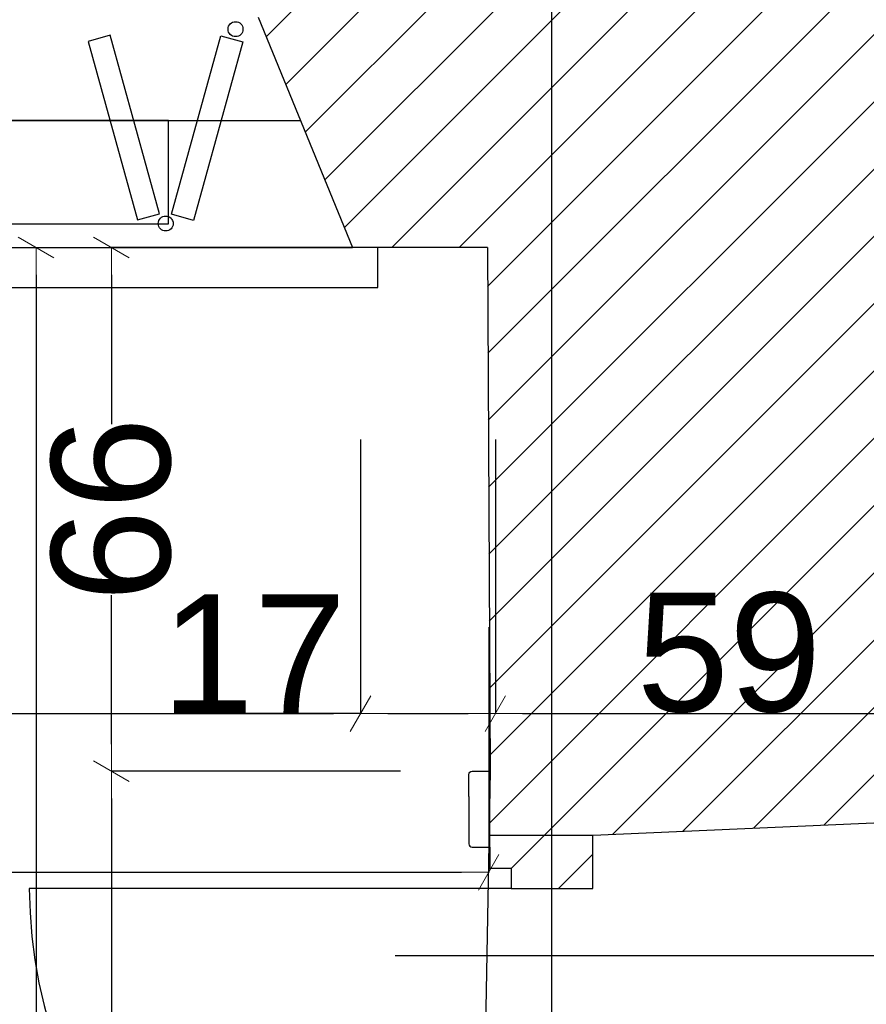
# Model space of a CAD drawing. Header units: millimetres. Extents: x 75543 to 124291, y -109148 to -86372.
# Tile 77 of 99: x 106487 to 107555, y -94759 to -93518. Entities that reach past the tile are written whole.
import ezdxf

# ---------------------------------------------------------------- set-up
doc = ezdxf.new("R2010")
doc.units = ezdxf.units.MM
doc.header["$MEASUREMENT"] = 0
doc.linetypes.add('Dot & Dashed', pattern=[670.277762, 317.5, -176.388889, 0, -176.388874])
for name, color, linetype in [('A-DRZWI', 7, 'Continuous'), ('detalokna', 7, 'Continuous'), ('DIM MALY', 7, 'Continuous'), ('Drawing & Figure', 7, 'Continuous'), ('DRZWI', 7, 'Continuous'), ('linia nadproza', 7, 'Continuous'), ('Nowe_GRZEJNIK', 7, 'Continuous'), ('Nowe_okiennice', 7, 'Continuous'), ('Structural - Bearing', 7, 'Continuous'), ('Structural - Grid', 7, 'Continuous')]:
    doc.layers.add(name, color=color, linetype=linetype)
doc.styles.add('STYL_AUTOMATYCZNY_2', font='arial.ttf')
doc.dimstyles.new('STYL_AUTOMATYCZNY__2', dxfattribs={"dimtxt": 150, "dimasz": 34.231941, "dimexe": 0.18, "dimexo": 3, "dimgap": 0, "dimtad": 1, "dimdec": 0, "dimlfac": 0.1, "dimzin": 0, "dimdsep": 46, "dimtxsty": 'STYL_AUTOMATYCZNY_2', "dimblk": 'ARROWHEAD_2', "dimblk1": 'ARROWHEAD_2', "dimblk2": 'ARROWHEAD_2', "dimcen": 0.09, "dimclrd": 5, "dimclre": 5, "dimclrt": 1, "dimadec": 0, "dimazin": 0, "dimtfac": 1, "dimtdec": 4, "dimtmove": 0, "dimatfit": 3, "dimfxl": 0, "dimtolj": 1, "dimtzin": 0, "dimarcsym": 0})
doc.dimstyles.new('STYL_AUTOMATYCZNY__3', dxfattribs={"dimtxt": 150, "dimasz": 34.231941, "dimexe": 0.18, "dimexo": 3, "dimgap": 0, "dimtad": 1, "dimtih": 1, "dimtoh": 1, "dimdec": 0, "dimlfac": 0.1, "dimzin": 0, "dimdsep": 46, "dimtxsty": 'STYL_AUTOMATYCZNY_2', "dimblk": 'ARROWHEAD_2', "dimblk1": 'ARROWHEAD_2', "dimblk2": 'ARROWHEAD_2', "dimcen": 0.09, "dimclrd": 5, "dimclre": 5, "dimclrt": 1, "dimadec": 0, "dimazin": 0, "dimtfac": 1, "dimtdec": 4, "dimtmove": 0, "dimatfit": 3, "dimfxl": 0, "dimtolj": 1, "dimtzin": 0, "dimarcsym": 0})
doc.dimstyles.new('STYL_AUTOMATYCZNY__4', dxfattribs={"dimtxt": 150, "dimasz": 34.231941, "dimexe": 0.18, "dimexo": 3, "dimgap": 0, "dimtad": 1, "dimdec": 0, "dimlfac": 0.1, "dimzin": 0, "dimdsep": 46, "dimtxsty": 'STYL_AUTOMATYCZNY_2', "dimblk": 'ARROWHEAD_2', "dimblk1": 'ARROWHEAD_2', "dimblk2": 'ARROWHEAD_2', "dimcen": 0.09, "dimclrd": 5, "dimclre": 5, "dimclrt": 1, "dimadec": 0, "dimazin": 0, "dimtfac": 1, "dimtdec": 4, "dimtmove": 2, "dimatfit": 3, "dimfxl": 0, "dimtolj": 1, "dimtzin": 0, "dimarcsym": 0})

# ---------------------------------------------------------------- blocks, each defined once
blk = doc.blocks.new('ARROWHEAD_2')
at = {"color": 0, "linetype": 'Continuous', "lineweight": 0}
for p, q in [((-0.378, -0.655), (0.378, 0.655)), ((0, 0), (-1, 0))]:
    blk.add_line(p, q, dxfattribs=at)
blk = doc.blocks.new('*D124')
at = {"layer": 'Defpoints', "color": 0}
for p in [(106967.2, -93804.9), (106603.1, -94465.2), (106970.5, -94465.2)]:
    blk.add_point(p, dxfattribs=at)
at = {"layer": 'DIM MALY', "color": 5, "lineweight": -2}
for p, q in [((106964.2, -93804.9), (106602.9, -93804.9)), ((106603.1, -93839.2), (106603.1, -94027.5)), ((106603.1, -94431), (106603.1, -94243.1)), ((106967.5, -94465.2), (106602.9, -94465.2))]:
    blk.add_line(p, q, dxfattribs=at)
at = {"layer": 'DIM MALY', "color": 5, "lineweight": -2, "xscale": 34.23194115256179, "yscale": 34.23194115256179, "zscale": 34.23194115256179}
for p, rotation in [((106603.1, -93804.9), 90), ((106603.1, -94465.2), 270)]:
    blk.add_blockref('ARROWHEAD_2', p, dxfattribs=dict(at, rotation=rotation))
at = {"layer": 'DIM MALY', "color": 1, "insert": (106603.1, -94135.3), "char_height": 150, "attachment_point": 5, "rotation": 90, "style": 'STYL_AUTOMATYCZNY_2'}
blk.add_mtext('\\A1;66', dxfattribs=at)
blk = doc.blocks.new('*D125')
at = {"layer": 'Defpoints', "color": 0}
for p in [(106603.1, -94465.2), (106970.5, -94465.2), (106943.3, -95985.2)]:
    blk.add_point(p, dxfattribs=at)
at = {"layer": 'DIM MALY', "color": 5, "lineweight": -2}
for p, q in [((106967.5, -94465.2), (106602.9, -94465.2)), ((106603.1, -94499.4), (106603.1, -95067.7)), ((106603.1, -95951), (106603.1, -95383.5)), ((106940.3, -95985.2), (106602.9, -95985.2))]:
    blk.add_line(p, q, dxfattribs=at)
at = {"layer": 'DIM MALY', "color": 5, "lineweight": -2, "xscale": 34.23194115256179, "yscale": 34.23194115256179, "zscale": 34.23194115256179}
for p, rotation in [((106603.1, -94465.2), 90), ((106603.1, -95985.2), 270)]:
    blk.add_blockref('ARROWHEAD_2', p, dxfattribs=dict(at, rotation=rotation))
at = {"layer": 'DIM MALY', "color": 1, "insert": (106603.1, -95225.6), "char_height": 150, "attachment_point": 5, "rotation": 90, "style": 'STYL_AUTOMATYCZNY_2'}
blk.add_mtext('\\A1;152', dxfattribs=at)
blk = doc.blocks.new('*D126')
at = {"layer": 'Defpoints', "color": 0}
for p in [(106603.1, -93804.9), (106967.2, -93804.9), (106970.5, -94465.2)]:
    blk.add_point(p, dxfattribs=at)
at = {"layer": 'DIM MALY', "color": 5, "lineweight": -2}
for p, q in [((106964.2, -93804.9), (106602.9, -93804.9)), ((106603.1, -93839.2), (106603.1, -94027.5)), ((106603.1, -94431), (106603.1, -94243.1)), ((106967.5, -94465.2), (106602.9, -94465.2))]:
    blk.add_line(p, q, dxfattribs=at)
at = {"layer": 'DIM MALY', "color": 5, "lineweight": -2, "xscale": 34.23194115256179, "yscale": 34.23194115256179, "zscale": 34.23194115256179}
for p, rotation in [((106603.1, -93804.9), 90), ((106603.1, -94465.2), 270)]:
    blk.add_blockref('ARROWHEAD_2', p, dxfattribs=dict(at, rotation=rotation))
at = {"layer": 'DIM MALY', "color": 1, "insert": (106603.1, -94135.3), "char_height": 150, "attachment_point": 5, "rotation": 90, "style": 'STYL_AUTOMATYCZNY_2'}
blk.add_mtext('\\A1;66', dxfattribs=at)
blk = doc.blocks.new('*D128')
at = {"layer": 'Defpoints', "color": 0}
for p in [(106603.1, -94465.2), (106970.5, -94465.2), (106943.3, -95985.2)]:
    blk.add_point(p, dxfattribs=at)
at = {"layer": 'DIM MALY', "color": 5, "lineweight": -2}
for p, q in [((106967.5, -94465.2), (106602.9, -94465.2)), ((106603.1, -94499.4), (106603.1, -95067.7)), ((106603.1, -95951), (106603.1, -95383.5)), ((106940.3, -95985.2), (106602.9, -95985.2))]:
    blk.add_line(p, q, dxfattribs=at)
at = {"layer": 'DIM MALY', "color": 5, "lineweight": -2, "xscale": 34.23194115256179, "yscale": 34.23194115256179, "zscale": 34.23194115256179}
for p, rotation in [((106603.1, -94465.2), 90), ((106603.1, -95985.2), 270)]:
    blk.add_blockref('ARROWHEAD_2', p, dxfattribs=dict(at, rotation=rotation))
at = {"layer": 'DIM MALY', "color": 1, "insert": (106603.1, -95225.6), "char_height": 150, "attachment_point": 5, "rotation": 90, "style": 'STYL_AUTOMATYCZNY_2'}
blk.add_mtext('\\A1;152', dxfattribs=at)
blk = doc.blocks.new('*D129')
at = {"layer": 'Defpoints', "color": 0}
for p in [(106603.1, -93804.9), (106967.2, -93804.9), (106970.5, -94465.2)]:
    blk.add_point(p, dxfattribs=at)
at = {"layer": 'DIM MALY', "color": 5, "lineweight": -2}
for p, q in [((106964.2, -93804.9), (106602.9, -93804.9)), ((106603.1, -93839.2), (106603.1, -94027.5)), ((106603.1, -94431), (106603.1, -94243.1)), ((106967.5, -94465.2), (106602.9, -94465.2))]:
    blk.add_line(p, q, dxfattribs=at)
at = {"layer": 'DIM MALY', "color": 5, "lineweight": -2, "xscale": 34.23194115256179, "yscale": 34.23194115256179, "zscale": 34.23194115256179}
for p, rotation in [((106603.1, -93804.9), 90), ((106603.1, -94465.2), 270)]:
    blk.add_blockref('ARROWHEAD_2', p, dxfattribs=dict(at, rotation=rotation))
at = {"layer": 'DIM MALY', "color": 1, "insert": (106603.1, -94135.3), "char_height": 150, "attachment_point": 5, "rotation": 90, "style": 'STYL_AUTOMATYCZNY_2'}
blk.add_mtext('\\A1;66', dxfattribs=at)
blk = doc.blocks.new('*D131')
at = {"layer": 'Defpoints', "color": 0}
for p in [(106508.1, -93804.9), (106508.1, -99964.9), (106518.1, -99964.9)]:
    blk.add_point(p, dxfattribs=at)
at = {"layer": 'DIM MALY', "color": 5, "lineweight": -2}
for p, q in [((106505.1, -93804.9), (106507.9, -93804.9)), ((106508.1, -93839.2), (106508.1, -99930.7)), ((106515.1, -99964.9), (106507.9, -99964.9))]:
    blk.add_line(p, q, dxfattribs=at)
at = {"layer": 'DIM MALY', "color": 5, "lineweight": -2, "xscale": 34.23194115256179, "yscale": 34.23194115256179, "zscale": 34.23194115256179}
for p, rotation in [((106508.1, -93804.9), 90), ((106508.1, -99964.9), 270)]:
    blk.add_blockref('ARROWHEAD_2', p, dxfattribs=dict(at, rotation=rotation))
at = {"layer": 'DIM MALY', "color": 1, "insert": (106403.1, -97159.4), "char_height": 150, "attachment_point": 5, "rotation": 90, "style": 'STYL_AUTOMATYCZNY_2'}
blk.add_mtext('\\A1;616', dxfattribs=at)
blk = doc.blocks.new('*D470')
at = {"layer": 'Defpoints', "color": 0}
for p in [(107078.9, -94280.4), (102207.3, -94336.3), (107078.9, -94592.6)]:
    blk.add_point(p, dxfattribs=at)
at = {"layer": 'DIM MALY', "color": 5, "lineweight": -2}
for p, q in [((107078.9, -94283.4), (107078.9, -94592.8)), ((102207.3, -94339.3), (102207.3, -94592.8)), ((102241.5, -94592.6), (107044.7, -94592.6))]:
    blk.add_line(p, q, dxfattribs=at)
at = {"layer": 'DIM MALY', "color": 5, "lineweight": -2, "xscale": 34.23194115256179, "yscale": 34.23194115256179, "zscale": 34.23194115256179, "rotation": 180}
blk.add_blockref('ARROWHEAD_2', (102207.3, -94592.6), dxfattribs=at)
at = {"layer": 'DIM MALY', "color": 5, "lineweight": -2, "xscale": 34.23194115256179, "yscale": 34.23194115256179, "zscale": 34.23194115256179}
blk.add_blockref('ARROWHEAD_2', (107078.9, -94592.6), dxfattribs=at)
at = {"layer": 'DIM MALY', "color": 1, "insert": (104642.7, -94516), "char_height": 150, "attachment_point": 5, "style": 'STYL_AUTOMATYCZNY_2'}
blk.add_mtext('\\A1;487', dxfattribs=at)
blk = doc.blocks.new('*D477')
at = {"layer": 'Defpoints', "color": 0}
for p in [(105437.3, -94043.9), (106917.3, -94043.9), (106917.3, -94392.6)]:
    blk.add_point(p, dxfattribs=at)
at = {"layer": 'DIM MALY', "color": 5, "lineweight": -2}
for p, q in [((105437.3, -94046.9), (105437.3, -94392.8)), ((106917.3, -94046.9), (106917.3, -94392.8)), ((105471.5, -94392.6), (106883, -94392.6))]:
    blk.add_line(p, q, dxfattribs=at)
at = {"layer": 'DIM MALY', "color": 5, "lineweight": -2, "xscale": 34.23194115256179, "yscale": 34.23194115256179, "zscale": 34.23194115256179, "rotation": 180}
blk.add_blockref('ARROWHEAD_2', (105437.3, -94392.6), dxfattribs=at)
at = {"layer": 'DIM MALY', "color": 5, "lineweight": -2, "xscale": 34.23194115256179, "yscale": 34.23194115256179, "zscale": 34.23194115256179}
blk.add_blockref('ARROWHEAD_2', (106917.3, -94392.6), dxfattribs=at)
at = {"layer": 'DIM MALY', "color": 1, "insert": (106176.9, -94316), "char_height": 150, "attachment_point": 5, "style": 'STYL_AUTOMATYCZNY_2'}
blk.add_mtext('\\A1;148', dxfattribs=at)
blk = doc.blocks.new('*D478')
at = {"layer": 'Defpoints', "color": 0}
for p in [(106917.3, -94043.9), (107087.3, -94043.9), (107087.3, -94392.6)]:
    blk.add_point(p, dxfattribs=at)
at = {"layer": 'DIM MALY', "color": 5, "lineweight": -2}
for p, q in [((106917.3, -94046.9), (106917.3, -94392.8)), ((107087.3, -94046.9), (107087.3, -94392.8)), ((106883, -94392.6), (106682.3, -94392.6)), ((106917.3, -94392.6), (106883, -94392.6)), ((106951.5, -94392.6), (107053, -94392.6))]:
    blk.add_line(p, q, dxfattribs=at)
at = {"layer": 'DIM MALY', "color": 5, "lineweight": -2, "xscale": 34.23194115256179, "yscale": 34.23194115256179, "zscale": 34.23194115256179, "rotation": 180}
blk.add_blockref('ARROWHEAD_2', (106917.3, -94392.6), dxfattribs=at)
at = {"layer": 'DIM MALY', "color": 5, "lineweight": -2, "xscale": 34.23194115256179, "yscale": 34.23194115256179, "zscale": 34.23194115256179}
blk.add_blockref('ARROWHEAD_2', (107087.3, -94392.6), dxfattribs=at)
at = {"layer": 'DIM MALY', "color": 1, "insert": (106782.7, -94317.3), "char_height": 150, "attachment_point": 5, "style": 'STYL_AUTOMATYCZNY_2'}
blk.add_mtext('\\A1;17', dxfattribs=at)
blk = doc.blocks.new('*D479')
at = {"layer": 'Defpoints', "color": 0}
for p in [(107087.3, -94043.9), (107677.3, -94044.2), (107677.3, -94392.6)]:
    blk.add_point(p, dxfattribs=at)
at = {"layer": 'DIM MALY', "color": 5, "lineweight": -2}
for p, q in [((107087.3, -94046.9), (107087.3, -94392.8)), ((107677.3, -94047.2), (107677.3, -94392.8)), ((107121.5, -94392.6), (107643, -94392.6))]:
    blk.add_line(p, q, dxfattribs=at)
at = {"layer": 'DIM MALY', "color": 5, "lineweight": -2, "xscale": 34.23194115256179, "yscale": 34.23194115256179, "zscale": 34.23194115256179, "rotation": 180}
blk.add_blockref('ARROWHEAD_2', (107087.3, -94392.6), dxfattribs=at)
at = {"layer": 'DIM MALY', "color": 5, "lineweight": -2, "xscale": 34.23194115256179, "yscale": 34.23194115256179, "zscale": 34.23194115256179}
blk.add_blockref('ARROWHEAD_2', (107677.3, -94392.6), dxfattribs=at)
at = {"layer": 'DIM MALY', "color": 1, "insert": (107382, -94316), "char_height": 150, "attachment_point": 5, "style": 'STYL_AUTOMATYCZNY_2'}
blk.add_mtext('\\A1;59', dxfattribs=at)
blk = doc.blocks.new('*D994')
at = {"layer": 'Defpoints', "color": 0}
for p in [(101967.3, -89539.7), (107158.2, -89539.7), (107158.2, -107560.1)]:
    blk.add_point(p, dxfattribs=at)
at = {"layer": 'DIM MALY', "color": 5, "lineweight": -2}
for p, q in [((101967.3, -89542.7), (101967.3, -107560.3)), ((107158.2, -89542.7), (107158.2, -107560.3)), ((102001.5, -107560.1), (107123.9, -107560.1))]:
    blk.add_line(p, q, dxfattribs=at)
at = {"layer": 'DIM MALY', "color": 5, "lineweight": -2, "xscale": 34.23194115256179, "yscale": 34.23194115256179, "zscale": 34.23194115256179, "rotation": 180}
blk.add_blockref('ARROWHEAD_2', (101967.3, -107560.1), dxfattribs=at)
at = {"layer": 'DIM MALY', "color": 5, "lineweight": -2, "xscale": 34.23194115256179, "yscale": 34.23194115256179, "zscale": 34.23194115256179}
blk.add_blockref('ARROWHEAD_2', (107158.2, -107560.1), dxfattribs=at)
at = {"layer": 'DIM MALY', "color": 1, "insert": (104562.3, -107483.6), "char_height": 150, "attachment_point": 5, "style": 'STYL_AUTOMATYCZNY_2'}
blk.add_mtext('\\A1;519', dxfattribs=at)
blk = doc.blocks.new('*D995')
at = {"layer": 'Defpoints', "color": 0}
for p in [(107158.2, -89539.7), (113962.3, -89539.7), (113962.3, -107560.1)]:
    blk.add_point(p, dxfattribs=at)
at = {"layer": 'DIM MALY', "color": 5, "lineweight": -2}
for p, q in [((107158.2, -89542.7), (107158.2, -107560.3)), ((113962.3, -89542.7), (113962.3, -107560.3)), ((107192.4, -107560.1), (113928, -107560.1))]:
    blk.add_line(p, q, dxfattribs=at)
at = {"layer": 'DIM MALY', "color": 5, "lineweight": -2, "xscale": 34.23194115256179, "yscale": 34.23194115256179, "zscale": 34.23194115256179, "rotation": 180}
blk.add_blockref('ARROWHEAD_2', (107158.2, -107560.1), dxfattribs=at)
at = {"layer": 'DIM MALY', "color": 5, "lineweight": -2, "xscale": 34.23194115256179, "yscale": 34.23194115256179, "zscale": 34.23194115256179}
blk.add_blockref('ARROWHEAD_2', (113962.3, -107560.1), dxfattribs=at)
at = {"layer": 'DIM MALY', "color": 1, "insert": (110559.8, -107483.6), "char_height": 150, "attachment_point": 5, "style": 'STYL_AUTOMATYCZNY_2'}
blk.add_mtext('\\A1;680', dxfattribs=at)
blk = doc.blocks.new('*D1005')
at = {"layer": 'Defpoints', "color": 0}
for p in [(105437.3, -94043.9), (106917.3, -94043.9), (106917.3, -94392.6)]:
    blk.add_point(p, dxfattribs=at)
at = {"layer": 'DIM MALY', "color": 5, "lineweight": -2}
for p, q in [((105437.3, -94046.9), (105437.3, -94392.8)), ((106917.3, -94046.9), (106917.3, -94392.8)), ((105471.5, -94392.6), (106883, -94392.6))]:
    blk.add_line(p, q, dxfattribs=at)
at = {"layer": 'DIM MALY', "color": 5, "lineweight": -2, "xscale": 34.23194115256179, "yscale": 34.23194115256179, "zscale": 34.23194115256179, "rotation": 180}
blk.add_blockref('ARROWHEAD_2', (105437.3, -94392.6), dxfattribs=at)
at = {"layer": 'DIM MALY', "color": 5, "lineweight": -2, "xscale": 34.23194115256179, "yscale": 34.23194115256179, "zscale": 34.23194115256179}
blk.add_blockref('ARROWHEAD_2', (106917.3, -94392.6), dxfattribs=at)
at = {"layer": 'DIM MALY', "color": 1, "insert": (106176.9, -94316), "char_height": 150, "attachment_point": 5, "style": 'STYL_AUTOMATYCZNY_2'}
blk.add_mtext('\\A1;148', dxfattribs=at)
blk = doc.blocks.new('*D1006')
at = {"layer": 'Defpoints', "color": 0}
for p in [(106917.3, -94043.9), (107087.3, -94043.9), (107087.3, -94392.6)]:
    blk.add_point(p, dxfattribs=at)
at = {"layer": 'DIM MALY', "color": 5, "lineweight": -2}
for p, q in [((106917.3, -94046.9), (106917.3, -94392.8)), ((107087.3, -94046.9), (107087.3, -94392.8)), ((106883, -94392.6), (106682.3, -94392.6)), ((106917.3, -94392.6), (106883, -94392.6)), ((106951.5, -94392.6), (107053, -94392.6))]:
    blk.add_line(p, q, dxfattribs=at)
at = {"layer": 'DIM MALY', "color": 5, "lineweight": -2, "xscale": 34.23194115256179, "yscale": 34.23194115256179, "zscale": 34.23194115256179, "rotation": 180}
blk.add_blockref('ARROWHEAD_2', (106917.3, -94392.6), dxfattribs=at)
at = {"layer": 'DIM MALY', "color": 5, "lineweight": -2, "xscale": 34.23194115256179, "yscale": 34.23194115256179, "zscale": 34.23194115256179}
blk.add_blockref('ARROWHEAD_2', (107087.3, -94392.6), dxfattribs=at)
at = {"layer": 'DIM MALY', "color": 1, "insert": (106782.7, -94317.3), "char_height": 150, "attachment_point": 5, "style": 'STYL_AUTOMATYCZNY_2'}
blk.add_mtext('\\A1;17', dxfattribs=at)
blk = doc.blocks.new('*D1007')
at = {"layer": 'Defpoints', "color": 0}
for p in [(107087.3, -94043.9), (107677.3, -94044.2), (107677.3, -94392.6)]:
    blk.add_point(p, dxfattribs=at)
at = {"layer": 'DIM MALY', "color": 5, "lineweight": -2}
for p, q in [((107087.3, -94046.9), (107087.3, -94392.8)), ((107677.3, -94047.2), (107677.3, -94392.8)), ((107121.5, -94392.6), (107643, -94392.6))]:
    blk.add_line(p, q, dxfattribs=at)
at = {"layer": 'DIM MALY', "color": 5, "lineweight": -2, "xscale": 34.23194115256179, "yscale": 34.23194115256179, "zscale": 34.23194115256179, "rotation": 180}
blk.add_blockref('ARROWHEAD_2', (107087.3, -94392.6), dxfattribs=at)
at = {"layer": 'DIM MALY', "color": 5, "lineweight": -2, "xscale": 34.23194115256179, "yscale": 34.23194115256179, "zscale": 34.23194115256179}
blk.add_blockref('ARROWHEAD_2', (107677.3, -94392.6), dxfattribs=at)
at = {"layer": 'DIM MALY', "color": 1, "insert": (107382, -94316), "char_height": 150, "attachment_point": 5, "style": 'STYL_AUTOMATYCZNY_2'}
blk.add_mtext('\\A1;59', dxfattribs=at)
blk = doc.blocks.new('*D1014')
at = {"layer": 'Defpoints', "color": 0}
for p in [(105437.3, -94043.9), (106917.3, -94043.9), (106917.3, -94392.6)]:
    blk.add_point(p, dxfattribs=at)
at = {"layer": 'DIM MALY', "color": 5, "lineweight": -2}
for p, q in [((105437.3, -94046.9), (105437.3, -94392.8)), ((106917.3, -94046.9), (106917.3, -94392.8)), ((105471.5, -94392.6), (106883, -94392.6))]:
    blk.add_line(p, q, dxfattribs=at)
at = {"layer": 'DIM MALY', "color": 5, "lineweight": -2, "xscale": 34.23194115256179, "yscale": 34.23194115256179, "zscale": 34.23194115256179, "rotation": 180}
blk.add_blockref('ARROWHEAD_2', (105437.3, -94392.6), dxfattribs=at)
at = {"layer": 'DIM MALY', "color": 5, "lineweight": -2, "xscale": 34.23194115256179, "yscale": 34.23194115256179, "zscale": 34.23194115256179}
blk.add_blockref('ARROWHEAD_2', (106917.3, -94392.6), dxfattribs=at)
at = {"layer": 'DIM MALY', "color": 1, "insert": (106176.9, -94316), "char_height": 150, "attachment_point": 5, "style": 'STYL_AUTOMATYCZNY_2'}
blk.add_mtext('\\A1;148', dxfattribs=at)
blk = doc.blocks.new('*D1015')
at = {"layer": 'Defpoints', "color": 0}
for p in [(106917.3, -94043.9), (107087.3, -94043.9), (107087.3, -94392.6)]:
    blk.add_point(p, dxfattribs=at)
at = {"layer": 'DIM MALY', "color": 5, "lineweight": -2}
for p, q in [((106917.3, -94046.9), (106917.3, -94392.8)), ((107087.3, -94046.9), (107087.3, -94392.8)), ((106883, -94392.6), (106682.3, -94392.6)), ((106917.3, -94392.6), (106883, -94392.6)), ((106951.5, -94392.6), (107053, -94392.6))]:
    blk.add_line(p, q, dxfattribs=at)
at = {"layer": 'DIM MALY', "color": 5, "lineweight": -2, "xscale": 34.23194115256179, "yscale": 34.23194115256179, "zscale": 34.23194115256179, "rotation": 180}
blk.add_blockref('ARROWHEAD_2', (106917.3, -94392.6), dxfattribs=at)
at = {"layer": 'DIM MALY', "color": 5, "lineweight": -2, "xscale": 34.23194115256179, "yscale": 34.23194115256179, "zscale": 34.23194115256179}
blk.add_blockref('ARROWHEAD_2', (107087.3, -94392.6), dxfattribs=at)
at = {"layer": 'DIM MALY', "color": 1, "insert": (106782.7, -94317.3), "char_height": 150, "attachment_point": 5, "style": 'STYL_AUTOMATYCZNY_2'}
blk.add_mtext('\\A1;17', dxfattribs=at)
blk = doc.blocks.new('*D1016')
at = {"layer": 'Defpoints', "color": 0}
for p in [(107087.3, -94043.9), (107677.3, -94044.2), (107677.3, -94392.6)]:
    blk.add_point(p, dxfattribs=at)
at = {"layer": 'DIM MALY', "color": 5, "lineweight": -2}
for p, q in [((107087.3, -94046.9), (107087.3, -94392.8)), ((107677.3, -94047.2), (107677.3, -94392.8)), ((107121.5, -94392.6), (107643, -94392.6))]:
    blk.add_line(p, q, dxfattribs=at)
at = {"layer": 'DIM MALY', "color": 5, "lineweight": -2, "xscale": 34.23194115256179, "yscale": 34.23194115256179, "zscale": 34.23194115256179, "rotation": 180}
blk.add_blockref('ARROWHEAD_2', (107087.3, -94392.6), dxfattribs=at)
at = {"layer": 'DIM MALY', "color": 5, "lineweight": -2, "xscale": 34.23194115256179, "yscale": 34.23194115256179, "zscale": 34.23194115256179}
blk.add_blockref('ARROWHEAD_2', (107677.3, -94392.6), dxfattribs=at)
at = {"layer": 'DIM MALY', "color": 1, "insert": (107382, -94316), "char_height": 150, "attachment_point": 5, "style": 'STYL_AUTOMATYCZNY_2'}
blk.add_mtext('\\A1;59', dxfattribs=at)
blk = doc.blocks.new('*D1023')
at = {"layer": 'Defpoints', "color": 0}
for p in [(105437.3, -94043.9), (106917.3, -94043.9), (106917.3, -94392.6)]:
    blk.add_point(p, dxfattribs=at)
at = {"layer": 'DIM MALY', "color": 5, "lineweight": -2}
for p, q in [((105437.3, -94046.9), (105437.3, -94392.8)), ((106917.3, -94046.9), (106917.3, -94392.8)), ((105471.5, -94392.6), (106883, -94392.6))]:
    blk.add_line(p, q, dxfattribs=at)
at = {"layer": 'DIM MALY', "color": 5, "lineweight": -2, "xscale": 34.23194115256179, "yscale": 34.23194115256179, "zscale": 34.23194115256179, "rotation": 180}
blk.add_blockref('ARROWHEAD_2', (105437.3, -94392.6), dxfattribs=at)
at = {"layer": 'DIM MALY', "color": 5, "lineweight": -2, "xscale": 34.23194115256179, "yscale": 34.23194115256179, "zscale": 34.23194115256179}
blk.add_blockref('ARROWHEAD_2', (106917.3, -94392.6), dxfattribs=at)
at = {"layer": 'DIM MALY', "color": 1, "insert": (106176.9, -94316), "char_height": 150, "attachment_point": 5, "style": 'STYL_AUTOMATYCZNY_2'}
blk.add_mtext('\\A1;148', dxfattribs=at)
blk = doc.blocks.new('*D1024')
at = {"layer": 'Defpoints', "color": 0}
for p in [(106917.3, -94043.9), (107087.3, -94043.9), (107087.3, -94392.6)]:
    blk.add_point(p, dxfattribs=at)
at = {"layer": 'DIM MALY', "color": 5, "lineweight": -2}
for p, q in [((106917.3, -94046.9), (106917.3, -94392.8)), ((107087.3, -94046.9), (107087.3, -94392.8)), ((106883, -94392.6), (106682.3, -94392.6)), ((106917.3, -94392.6), (106883, -94392.6)), ((106951.5, -94392.6), (107053, -94392.6))]:
    blk.add_line(p, q, dxfattribs=at)
at = {"layer": 'DIM MALY', "color": 5, "lineweight": -2, "xscale": 34.23194115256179, "yscale": 34.23194115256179, "zscale": 34.23194115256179, "rotation": 180}
blk.add_blockref('ARROWHEAD_2', (106917.3, -94392.6), dxfattribs=at)
at = {"layer": 'DIM MALY', "color": 5, "lineweight": -2, "xscale": 34.23194115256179, "yscale": 34.23194115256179, "zscale": 34.23194115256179}
blk.add_blockref('ARROWHEAD_2', (107087.3, -94392.6), dxfattribs=at)
at = {"layer": 'DIM MALY', "color": 1, "insert": (106782.7, -94317.3), "char_height": 150, "attachment_point": 5, "style": 'STYL_AUTOMATYCZNY_2'}
blk.add_mtext('\\A1;17', dxfattribs=at)
blk = doc.blocks.new('*D1025')
at = {"layer": 'Defpoints', "color": 0}
for p in [(107087.3, -94043.9), (107677.3, -94044.2), (107677.3, -94392.6)]:
    blk.add_point(p, dxfattribs=at)
at = {"layer": 'DIM MALY', "color": 5, "lineweight": -2}
for p, q in [((107087.3, -94046.9), (107087.3, -94392.8)), ((107677.3, -94047.2), (107677.3, -94392.8)), ((107121.5, -94392.6), (107643, -94392.6))]:
    blk.add_line(p, q, dxfattribs=at)
at = {"layer": 'DIM MALY', "color": 5, "lineweight": -2, "xscale": 34.23194115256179, "yscale": 34.23194115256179, "zscale": 34.23194115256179, "rotation": 180}
blk.add_blockref('ARROWHEAD_2', (107087.3, -94392.6), dxfattribs=at)
at = {"layer": 'DIM MALY', "color": 5, "lineweight": -2, "xscale": 34.23194115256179, "yscale": 34.23194115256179, "zscale": 34.23194115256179}
blk.add_blockref('ARROWHEAD_2', (107677.3, -94392.6), dxfattribs=at)
at = {"layer": 'DIM MALY', "color": 1, "insert": (107382, -94316), "char_height": 150, "attachment_point": 5, "style": 'STYL_AUTOMATYCZNY_2'}
blk.add_mtext('\\A1;59', dxfattribs=at)
blk = doc.blocks.new('*D1033')
at = {"layer": 'Defpoints', "color": 0}
for p in [(105437.3, -94043.9), (106917.3, -94043.9), (106917.3, -94392.6)]:
    blk.add_point(p, dxfattribs=at)
at = {"layer": 'DIM MALY', "color": 5, "lineweight": -2}
for p, q in [((105437.3, -94046.9), (105437.3, -94392.8)), ((106917.3, -94046.9), (106917.3, -94392.8)), ((105471.5, -94392.6), (106883, -94392.6))]:
    blk.add_line(p, q, dxfattribs=at)
at = {"layer": 'DIM MALY', "color": 5, "lineweight": -2, "xscale": 34.23194115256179, "yscale": 34.23194115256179, "zscale": 34.23194115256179, "rotation": 180}
blk.add_blockref('ARROWHEAD_2', (105437.3, -94392.6), dxfattribs=at)
at = {"layer": 'DIM MALY', "color": 5, "lineweight": -2, "xscale": 34.23194115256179, "yscale": 34.23194115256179, "zscale": 34.23194115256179}
blk.add_blockref('ARROWHEAD_2', (106917.3, -94392.6), dxfattribs=at)
at = {"layer": 'DIM MALY', "color": 1, "insert": (106176.9, -94316), "char_height": 150, "attachment_point": 5, "style": 'STYL_AUTOMATYCZNY_2'}
blk.add_mtext('\\A1;148', dxfattribs=at)
blk = doc.blocks.new('*D1034')
at = {"layer": 'Defpoints', "color": 0}
for p in [(106917.3, -94043.9), (107087.3, -94043.9), (107087.3, -94392.6)]:
    blk.add_point(p, dxfattribs=at)
at = {"layer": 'DIM MALY', "color": 5, "lineweight": -2}
for p, q in [((106917.3, -94046.9), (106917.3, -94392.8)), ((107087.3, -94046.9), (107087.3, -94392.8)), ((106883, -94392.6), (106682.3, -94392.6)), ((106917.3, -94392.6), (106883, -94392.6)), ((106951.5, -94392.6), (107053, -94392.6))]:
    blk.add_line(p, q, dxfattribs=at)
at = {"layer": 'DIM MALY', "color": 5, "lineweight": -2, "xscale": 34.23194115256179, "yscale": 34.23194115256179, "zscale": 34.23194115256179, "rotation": 180}
blk.add_blockref('ARROWHEAD_2', (106917.3, -94392.6), dxfattribs=at)
at = {"layer": 'DIM MALY', "color": 5, "lineweight": -2, "xscale": 34.23194115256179, "yscale": 34.23194115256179, "zscale": 34.23194115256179}
blk.add_blockref('ARROWHEAD_2', (107087.3, -94392.6), dxfattribs=at)
at = {"layer": 'DIM MALY', "color": 1, "insert": (106782.7, -94317.3), "char_height": 150, "attachment_point": 5, "style": 'STYL_AUTOMATYCZNY_2'}
blk.add_mtext('\\A1;17', dxfattribs=at)
blk = doc.blocks.new('*D1035')
at = {"layer": 'Defpoints', "color": 0}
for p in [(107087.3, -94043.9), (107677.3, -94044.2), (107677.3, -94392.6)]:
    blk.add_point(p, dxfattribs=at)
at = {"layer": 'DIM MALY', "color": 5, "lineweight": -2}
for p, q in [((107087.3, -94046.9), (107087.3, -94392.8)), ((107677.3, -94047.2), (107677.3, -94392.8)), ((107121.5, -94392.6), (107643, -94392.6))]:
    blk.add_line(p, q, dxfattribs=at)
at = {"layer": 'DIM MALY', "color": 5, "lineweight": -2, "xscale": 34.23194115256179, "yscale": 34.23194115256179, "zscale": 34.23194115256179, "rotation": 180}
blk.add_blockref('ARROWHEAD_2', (107087.3, -94392.6), dxfattribs=at)
at = {"layer": 'DIM MALY', "color": 5, "lineweight": -2, "xscale": 34.23194115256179, "yscale": 34.23194115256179, "zscale": 34.23194115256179}
blk.add_blockref('ARROWHEAD_2', (107677.3, -94392.6), dxfattribs=at)
at = {"layer": 'DIM MALY', "color": 1, "insert": (107382, -94316), "char_height": 150, "attachment_point": 5, "style": 'STYL_AUTOMATYCZNY_2'}
blk.add_mtext('\\A1;59', dxfattribs=at)
blk = doc.blocks.new('*D1042')
at = {"layer": 'Defpoints', "color": 0}
for p in [(105437.3, -94043.9), (106917.3, -94043.9), (106917.3, -94392.6)]:
    blk.add_point(p, dxfattribs=at)
at = {"layer": 'DIM MALY', "color": 5, "lineweight": -2}
for p, q in [((105437.3, -94046.9), (105437.3, -94392.8)), ((106917.3, -94046.9), (106917.3, -94392.8)), ((105471.5, -94392.6), (106883, -94392.6))]:
    blk.add_line(p, q, dxfattribs=at)
at = {"layer": 'DIM MALY', "color": 5, "lineweight": -2, "xscale": 34.23194115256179, "yscale": 34.23194115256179, "zscale": 34.23194115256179, "rotation": 180}
blk.add_blockref('ARROWHEAD_2', (105437.3, -94392.6), dxfattribs=at)
at = {"layer": 'DIM MALY', "color": 5, "lineweight": -2, "xscale": 34.23194115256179, "yscale": 34.23194115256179, "zscale": 34.23194115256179}
blk.add_blockref('ARROWHEAD_2', (106917.3, -94392.6), dxfattribs=at)
at = {"layer": 'DIM MALY', "color": 1, "insert": (106176.9, -94316), "char_height": 150, "attachment_point": 5, "style": 'STYL_AUTOMATYCZNY_2'}
blk.add_mtext('\\A1;148', dxfattribs=at)
blk = doc.blocks.new('*D1043')
at = {"layer": 'Defpoints', "color": 0}
for p in [(106917.3, -94043.9), (107087.3, -94043.9), (107087.3, -94392.6)]:
    blk.add_point(p, dxfattribs=at)
at = {"layer": 'DIM MALY', "color": 5, "lineweight": -2}
for p, q in [((106917.3, -94046.9), (106917.3, -94392.8)), ((107087.3, -94046.9), (107087.3, -94392.8)), ((106883, -94392.6), (106682.3, -94392.6)), ((106917.3, -94392.6), (106883, -94392.6)), ((106951.5, -94392.6), (107053, -94392.6))]:
    blk.add_line(p, q, dxfattribs=at)
at = {"layer": 'DIM MALY', "color": 5, "lineweight": -2, "xscale": 34.23194115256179, "yscale": 34.23194115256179, "zscale": 34.23194115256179, "rotation": 180}
blk.add_blockref('ARROWHEAD_2', (106917.3, -94392.6), dxfattribs=at)
at = {"layer": 'DIM MALY', "color": 5, "lineweight": -2, "xscale": 34.23194115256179, "yscale": 34.23194115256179, "zscale": 34.23194115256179}
blk.add_blockref('ARROWHEAD_2', (107087.3, -94392.6), dxfattribs=at)
at = {"layer": 'DIM MALY', "color": 1, "insert": (106782.7, -94317.3), "char_height": 150, "attachment_point": 5, "style": 'STYL_AUTOMATYCZNY_2'}
blk.add_mtext('\\A1;17', dxfattribs=at)
blk = doc.blocks.new('*D1044')
at = {"layer": 'Defpoints', "color": 0}
for p in [(107087.3, -94043.9), (107677.3, -94044.2), (107677.3, -94392.6)]:
    blk.add_point(p, dxfattribs=at)
at = {"layer": 'DIM MALY', "color": 5, "lineweight": -2}
for p, q in [((107087.3, -94046.9), (107087.3, -94392.8)), ((107677.3, -94047.2), (107677.3, -94392.8)), ((107121.5, -94392.6), (107643, -94392.6))]:
    blk.add_line(p, q, dxfattribs=at)
at = {"layer": 'DIM MALY', "color": 5, "lineweight": -2, "xscale": 34.23194115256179, "yscale": 34.23194115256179, "zscale": 34.23194115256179, "rotation": 180}
blk.add_blockref('ARROWHEAD_2', (107087.3, -94392.6), dxfattribs=at)
at = {"layer": 'DIM MALY', "color": 5, "lineweight": -2, "xscale": 34.23194115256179, "yscale": 34.23194115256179, "zscale": 34.23194115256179}
blk.add_blockref('ARROWHEAD_2', (107677.3, -94392.6), dxfattribs=at)
at = {"layer": 'DIM MALY', "color": 1, "insert": (107382, -94316), "char_height": 150, "attachment_point": 5, "style": 'STYL_AUTOMATYCZNY_2'}
blk.add_mtext('\\A1;59', dxfattribs=at)
blk = doc.blocks.new('*D1050')
at = {"layer": 'Defpoints', "color": 0}
for p in [(105437.3, -94043.9), (106917.3, -94043.9), (106917.3, -94392.6)]:
    blk.add_point(p, dxfattribs=at)
at = {"layer": 'DIM MALY', "color": 5, "lineweight": -2}
for p, q in [((105437.3, -94046.9), (105437.3, -94392.8)), ((106917.3, -94046.9), (106917.3, -94392.8)), ((105471.5, -94392.6), (106883, -94392.6))]:
    blk.add_line(p, q, dxfattribs=at)
at = {"layer": 'DIM MALY', "color": 5, "lineweight": -2, "xscale": 34.23194115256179, "yscale": 34.23194115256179, "zscale": 34.23194115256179, "rotation": 180}
blk.add_blockref('ARROWHEAD_2', (105437.3, -94392.6), dxfattribs=at)
at = {"layer": 'DIM MALY', "color": 5, "lineweight": -2, "xscale": 34.23194115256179, "yscale": 34.23194115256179, "zscale": 34.23194115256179}
blk.add_blockref('ARROWHEAD_2', (106917.3, -94392.6), dxfattribs=at)
at = {"layer": 'DIM MALY', "color": 1, "insert": (106176.9, -94316), "char_height": 150, "attachment_point": 5, "style": 'STYL_AUTOMATYCZNY_2'}
blk.add_mtext('\\A1;148', dxfattribs=at)
blk = doc.blocks.new('*D1051')
at = {"layer": 'Defpoints', "color": 0}
for p in [(106917.3, -94043.9), (107087.3, -94043.9), (107087.3, -94392.6)]:
    blk.add_point(p, dxfattribs=at)
at = {"layer": 'DIM MALY', "color": 5, "lineweight": -2}
for p, q in [((106917.3, -94046.9), (106917.3, -94392.8)), ((107087.3, -94046.9), (107087.3, -94392.8)), ((106883, -94392.6), (106682.3, -94392.6)), ((106917.3, -94392.6), (106883, -94392.6)), ((106951.5, -94392.6), (107053, -94392.6))]:
    blk.add_line(p, q, dxfattribs=at)
at = {"layer": 'DIM MALY', "color": 5, "lineweight": -2, "xscale": 34.23194115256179, "yscale": 34.23194115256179, "zscale": 34.23194115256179, "rotation": 180}
blk.add_blockref('ARROWHEAD_2', (106917.3, -94392.6), dxfattribs=at)
at = {"layer": 'DIM MALY', "color": 5, "lineweight": -2, "xscale": 34.23194115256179, "yscale": 34.23194115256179, "zscale": 34.23194115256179}
blk.add_blockref('ARROWHEAD_2', (107087.3, -94392.6), dxfattribs=at)
at = {"layer": 'DIM MALY', "color": 1, "insert": (106782.7, -94317.3), "char_height": 150, "attachment_point": 5, "style": 'STYL_AUTOMATYCZNY_2'}
blk.add_mtext('\\A1;17', dxfattribs=at)
blk = doc.blocks.new('*D1052')
at = {"layer": 'Defpoints', "color": 0}
for p in [(107087.3, -94043.9), (107677.3, -94044.2), (107677.3, -94392.6)]:
    blk.add_point(p, dxfattribs=at)
at = {"layer": 'DIM MALY', "color": 5, "lineweight": -2}
for p, q in [((107087.3, -94046.9), (107087.3, -94392.8)), ((107677.3, -94047.2), (107677.3, -94392.8)), ((107121.5, -94392.6), (107643, -94392.6))]:
    blk.add_line(p, q, dxfattribs=at)
at = {"layer": 'DIM MALY', "color": 5, "lineweight": -2, "xscale": 34.23194115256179, "yscale": 34.23194115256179, "zscale": 34.23194115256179, "rotation": 180}
blk.add_blockref('ARROWHEAD_2', (107087.3, -94392.6), dxfattribs=at)
at = {"layer": 'DIM MALY', "color": 5, "lineweight": -2, "xscale": 34.23194115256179, "yscale": 34.23194115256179, "zscale": 34.23194115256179}
blk.add_blockref('ARROWHEAD_2', (107677.3, -94392.6), dxfattribs=at)
at = {"layer": 'DIM MALY', "color": 1, "insert": (107382, -94316), "char_height": 150, "attachment_point": 5, "style": 'STYL_AUTOMATYCZNY_2'}
blk.add_mtext('\\A1;59', dxfattribs=at)
blk = doc.blocks.new('*D1057')
at = {"layer": 'Defpoints', "color": 0}
for p in [(105437.3, -94043.9), (106917.3, -94043.9), (106917.3, -94392.6)]:
    blk.add_point(p, dxfattribs=at)
at = {"layer": 'DIM MALY', "color": 5, "lineweight": -2}
for p, q in [((105437.3, -94046.9), (105437.3, -94392.8)), ((106917.3, -94046.9), (106917.3, -94392.8)), ((105471.5, -94392.6), (106883, -94392.6))]:
    blk.add_line(p, q, dxfattribs=at)
at = {"layer": 'DIM MALY', "color": 5, "lineweight": -2, "xscale": 34.23194115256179, "yscale": 34.23194115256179, "zscale": 34.23194115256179, "rotation": 180}
blk.add_blockref('ARROWHEAD_2', (105437.3, -94392.6), dxfattribs=at)
at = {"layer": 'DIM MALY', "color": 5, "lineweight": -2, "xscale": 34.23194115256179, "yscale": 34.23194115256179, "zscale": 34.23194115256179}
blk.add_blockref('ARROWHEAD_2', (106917.3, -94392.6), dxfattribs=at)
at = {"layer": 'DIM MALY', "color": 1, "insert": (106176.9, -94316), "char_height": 150, "attachment_point": 5, "style": 'STYL_AUTOMATYCZNY_2'}
blk.add_mtext('\\A1;148', dxfattribs=at)
blk = doc.blocks.new('*D1058')
at = {"layer": 'Defpoints', "color": 0}
for p in [(106917.3, -94043.9), (107087.3, -94043.9), (107087.3, -94392.6)]:
    blk.add_point(p, dxfattribs=at)
at = {"layer": 'DIM MALY', "color": 5, "lineweight": -2}
for p, q in [((106917.3, -94046.9), (106917.3, -94392.8)), ((107087.3, -94046.9), (107087.3, -94392.8)), ((106883, -94392.6), (106682.3, -94392.6)), ((106917.3, -94392.6), (106883, -94392.6)), ((106951.5, -94392.6), (107053, -94392.6))]:
    blk.add_line(p, q, dxfattribs=at)
at = {"layer": 'DIM MALY', "color": 5, "lineweight": -2, "xscale": 34.23194115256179, "yscale": 34.23194115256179, "zscale": 34.23194115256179, "rotation": 180}
blk.add_blockref('ARROWHEAD_2', (106917.3, -94392.6), dxfattribs=at)
at = {"layer": 'DIM MALY', "color": 5, "lineweight": -2, "xscale": 34.23194115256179, "yscale": 34.23194115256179, "zscale": 34.23194115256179}
blk.add_blockref('ARROWHEAD_2', (107087.3, -94392.6), dxfattribs=at)
at = {"layer": 'DIM MALY', "color": 1, "insert": (106782.7, -94317.3), "char_height": 150, "attachment_point": 5, "style": 'STYL_AUTOMATYCZNY_2'}
blk.add_mtext('\\A1;17', dxfattribs=at)
blk = doc.blocks.new('*D1063')
at = {"layer": 'Defpoints', "color": 0}
for p in [(105437.3, -94043.9), (106917.3, -94043.9), (106917.3, -94392.6)]:
    blk.add_point(p, dxfattribs=at)
at = {"layer": 'DIM MALY', "color": 5, "lineweight": -2}
for p, q in [((105437.3, -94046.9), (105437.3, -94392.8)), ((106917.3, -94046.9), (106917.3, -94392.8)), ((105471.5, -94392.6), (106883, -94392.6))]:
    blk.add_line(p, q, dxfattribs=at)
at = {"layer": 'DIM MALY', "color": 5, "lineweight": -2, "xscale": 34.23194115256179, "yscale": 34.23194115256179, "zscale": 34.23194115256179, "rotation": 180}
blk.add_blockref('ARROWHEAD_2', (105437.3, -94392.6), dxfattribs=at)
at = {"layer": 'DIM MALY', "color": 5, "lineweight": -2, "xscale": 34.23194115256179, "yscale": 34.23194115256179, "zscale": 34.23194115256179}
blk.add_blockref('ARROWHEAD_2', (106917.3, -94392.6), dxfattribs=at)
at = {"layer": 'DIM MALY', "color": 1, "insert": (106176.9, -94316), "char_height": 150, "attachment_point": 5, "style": 'STYL_AUTOMATYCZNY_2'}
blk.add_mtext('\\A1;148', dxfattribs=at)

msp = doc.modelspace()

# ---------------------------------------------------------------- hatches: boundary and pattern name
at = {"layer": 'Drawing & Figure'}
h = msp.add_hatch(dxfattribs=at)
h.set_pattern_fill('Common_Brick_0003', color=256, style=0, pattern_type=2)
h.set_pattern_definition([(45, (0, 0), (-42.426407, 42.426407), [])])
h.paths.add_polyline_path([(106788.1, -93315.2), (106788.1, -93372.1), (106788.1, -93445.2), (106788.1, -93514.5), (106907.3, -93804.9), (107077.3, -93804.9), (107080.6, -94465.2), (107080.2, -94487.8), (107080.2, -94560.8), (107080.2, -94560.8), (107080.2, -94587.4), (107107.2, -94587.4), (107107.2, -94613.2), (107210.2, -94613.2), (107210.2, -94546), (107080.6, -94545.9), (107210.8, -94545.9), (107677.3, -94525.2), (107677.3, -93805.2), (108397.3, -93805.2), (108447.3, -93805.2), (108478.9, -93615.2), (108495.6, -93514.5), (108495.6, -93475.7), (108495.5, -93325.7), (108495.6, -93325.7), (108495.6, -93245.2), (108266.1, -93180.2), (108266.1, -93129.8), (108253.4, -93129.8, 0.270785), (108207.8, -93078.7), (108197, -93074.5, -0.334097), (108176.4, -93045.5), (108166.4, -93045.5), (108166.4, -93035.2), (108101.4, -93035.2), (107117.3, -93035.2), (107117.3, -93045.5), (107107.3, -93045.5, -0.334097), (107086.7, -93074.5), (107075.9, -93078.7, 0.270785), (107030.3, -93129.8), (107017.6, -93129.8), (107017.6, -93180.2), (106788.1, -93245.2), (106788.1, -93256.2)])

# ---------------------------------------------------------------- linework, layer by layer
at = {"layer": 'A-DRZWI'}
msp.add_lwpolyline([(107107.2, -94613.2), (106499.5, -94613.2, 0.394877), (107078.9, -95225.2)], format="xyb", dxfattribs=at)
at = {"layer": 'detalokna'}
for p, q in [((105459.9, -93644.9), (106841.6, -93644.9)), ((105427.3, -93804.9), (106907.3, -93804.9))]:
    msp.add_line(p, q, dxfattribs=at)
msp.add_lwpolyline([(105400, -93804.9), (105400, -93855.2), (106939.3, -93855.2), (106939.3, -93804.9)], dxfattribs=at)
at = {"layer": 'DIM MALY'}
msp.add_line((106960.8, -94697.6), (107798.4, -94697.6), dxfattribs=at)
at = {"layer": 'DRZWI'}
msp.add_line((107080.2, -94560.8), (107080.2, -94465.2), dxfattribs=at)
for points in [[(107054, -94496.9), (107054, -94469.2, -0.414334), (107058, -94465.2), (107080.2, -94465.2)], [(107054, -94496.9), (107054, -94556.9, 0.414334), (107058, -94560.9), (107080.2, -94560.8)]]:
    msp.add_lwpolyline(points, format="xyb", dxfattribs=at)
msp.add_lwpolyline([(107080.2, -94560.8), (107080.2, -94587.4), (107107.2, -94587.4), (107107.2, -94613.2), (107210.2, -94613.2), (107210.2, -94546)], dxfattribs=at)
at = {"layer": 'linia nadproza'}
msp.add_line((107080.6, -94465.2), (107053.4, -95985.2), dxfattribs=at)
at = {"layer": 'Nowe_GRZEJNIK'}
msp.add_lwpolyline([(105674.9, -93774.9), (106674.9, -93774.9), (106674.9, -93644.9), (105674.9, -93644.9)], close=True, dxfattribs=at)
at = {"layer": 'Nowe_okiennice'}
for points in [[(106601.5, -93537.4), (106573.7, -93545.1), (106635.8, -93770.1), (106663.6, -93762.4)], [(106741.1, -93538.1), (106768.9, -93545.8), (106706.8, -93770.7), (106679, -93763.1)]]:
    msp.add_lwpolyline(points, close=True, dxfattribs=at)
for centre in [(106759.6, -93529.7), (106671.6, -93774.7)]:
    msp.add_circle(centre, 9.4, dxfattribs=at)
at = {"layer": 'Structural - Bearing'}
for p, q in [((106788.1, -93514.5), (106907.3, -93804.9)), ((107077.3, -93804.9), (106907.3, -93804.9)), ((107077.3, -93804.9), (107080.6, -94465.2)), ((107210.8, -94545.9), (107677.3, -94525.2)), ((107080.6, -94545.9), (107210.8, -94545.9))]:
    msp.add_line(p, q, dxfattribs=at)
at = {"layer": 'Structural - Grid', "linetype": 'Dot & Dashed', "lineweight": 15}
msp.add_line((107158.2, -107395.1), (107158.2, -90539.7), dxfattribs=at)

# ---------------------------------------------------------------- dimensions: what is measured, and where the dimension line sits
at = {"layer": 'DIM MALY'}
for base, p1, p2, picture, middle in [((107158.2, -107560.1), (101967.3, -89539.7), (107158.2, -89539.7), '*D994', (104562.3, -107560.1)), ((113962.3, -107560.1), (107158.2, -89539.7), (113962.3, -89539.7), '*D995', (110559.8, -107560.1)), ((106917.3, -94392.6), (105437.3, -94043.9), (106917.3, -94043.9), '*D477', (106176.9, -94392.6)), ((106917.3, -94392.6), (105437.3, -94043.9), (106917.3, -94043.9), '*D1005', (106176.9, -94392.6)), ((106917.3, -94392.6), (105437.3, -94043.9), (106917.3, -94043.9), '*D1014', (106176.9, -94392.6)), ((106917.3, -94392.6), (105437.3, -94043.9), (106917.3, -94043.9), '*D1023', (106176.9, -94392.6)), ((106917.3, -94392.6), (105437.3, -94043.9), (106917.3, -94043.9), '*D1033', (106176.9, -94392.6)), ((106917.3, -94392.6), (105437.3, -94043.9), (106917.3, -94043.9), '*D1042', (106176.9, -94392.6)), ((106917.3, -94392.6), (105437.3, -94043.9), (106917.3, -94043.9), '*D1050', (106176.9, -94392.6)), ((106917.3, -94392.6), (105437.3, -94043.9), (106917.3, -94043.9), '*D1057', (106176.9, -94392.6)), ((106917.3, -94392.6), (105437.3, -94043.9), (106917.3, -94043.9), '*D1063', (106176.9, -94392.6)), ((107087.3, -94392.6), (106917.3, -94043.9), (107087.3, -94043.9), '*D478', (106782.7, -94392.6)), ((107087.3, -94392.6), (106917.3, -94043.9), (107087.3, -94043.9), '*D1006', (106782.7, -94392.6)), ((107087.3, -94392.6), (106917.3, -94043.9), (107087.3, -94043.9), '*D1015', (106782.7, -94392.6)), ((107087.3, -94392.6), (106917.3, -94043.9), (107087.3, -94043.9), '*D1024', (106782.7, -94392.6)), ((107087.3, -94392.6), (106917.3, -94043.9), (107087.3, -94043.9), '*D1034', (106782.7, -94392.6)), ((107087.3, -94392.6), (106917.3, -94043.9), (107087.3, -94043.9), '*D1043', (106782.7, -94392.6)), ((107087.3, -94392.6), (106917.3, -94043.9), (107087.3, -94043.9), '*D1051', (106782.7, -94392.6)), ((107087.3, -94392.6), (106917.3, -94043.9), (107087.3, -94043.9), '*D1058', (106782.7, -94392.6)), ((107677.3, -94392.6), (107087.3, -94043.9), (107677.3, -94044.2), '*D479', (107382, -94392.6)), ((107677.3, -94392.6), (107087.3, -94043.9), (107677.3, -94044.2), '*D1007', (107382, -94392.6)), ((107677.3, -94392.6), (107087.3, -94043.9), (107677.3, -94044.2), '*D1016', (107382, -94392.6)), ((107677.3, -94392.6), (107087.3, -94043.9), (107677.3, -94044.2), '*D1025', (107382, -94392.6)), ((107677.3, -94392.6), (107087.3, -94043.9), (107677.3, -94044.2), '*D1035', (107382, -94392.6)), ((107677.3, -94392.6), (107087.3, -94043.9), (107677.3, -94044.2), '*D1044', (107382, -94392.6)), ((107677.3, -94392.6), (107087.3, -94043.9), (107677.3, -94044.2), '*D1052', (107382, -94392.6)), ((107078.9, -94592.6), (102207.3, -94336.3), (107078.9, -94280.4), '*D470', (104642.7, -94592.6))]:
    dim = msp.add_linear_dim(base=base, p1=p1, p2=p2, dimstyle='STYL_AUTOMATYCZNY__3', dxfattribs=at)
    dim.commit()
    dim.dimension.update_dxf_attribs({"geometry": picture, "text_midpoint": middle, "dimtype": 160})
for base, p1, p2, angle, dimstyle, picture, middle in [((106508.1, -99964.9), (106508.1, -93804.9), (106518.1, -99964.9), 270, 'STYL_AUTOMATYCZNY__4', '*D131', (106403.1, -97159.4)), ((106603.1, -94465.2), (106967.2, -93804.9), (106970.5, -94465.2), 270, 'STYL_AUTOMATYCZNY__2', '*D124', (106603.1, -94135.3)), ((106603.1, -93804.9), (106970.5, -94465.2), (106967.2, -93804.9), 90, 'STYL_AUTOMATYCZNY__2', '*D126', (106603.1, -94135.3)), ((106603.1, -93804.9), (106970.5, -94465.2), (106967.2, -93804.9), 90, 'STYL_AUTOMATYCZNY__2', '*D129', (106603.1, -94135.3)), ((106603.1, -94465.2), (106943.3, -95985.2), (106970.5, -94465.2), 90, 'STYL_AUTOMATYCZNY__2', '*D125', (106603.1, -95225.6)), ((106603.1, -94465.2), (106943.3, -95985.2), (106970.5, -94465.2), 90, 'STYL_AUTOMATYCZNY__2', '*D128', (106603.1, -95225.6))]:
    dim = msp.add_linear_dim(base=base, p1=p1, p2=p2, angle=angle, dimstyle=dimstyle, dxfattribs=at)
    dim.commit()
    dim.dimension.update_dxf_attribs({"geometry": picture, "text_midpoint": middle, "dimtype": 160, "text_rotation": 90})

doc.saveas('drawing.dxf')
